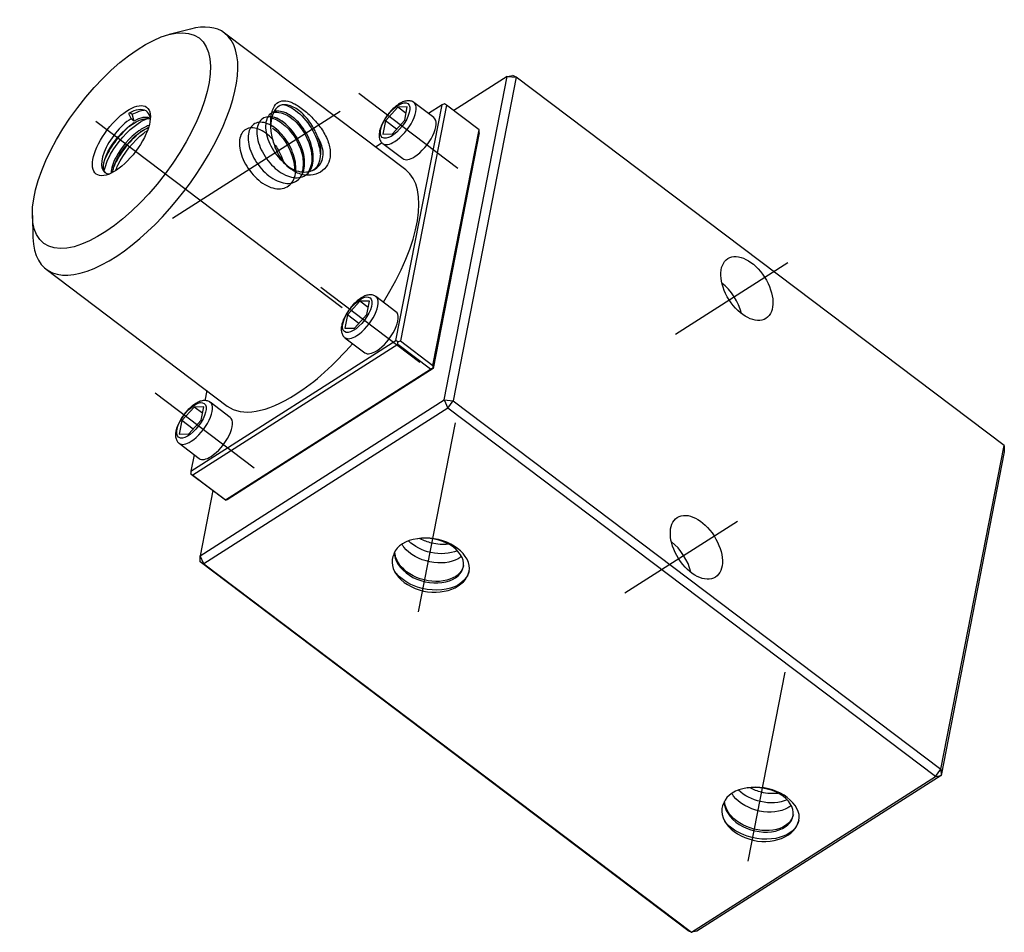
# Model space of a CAD drawing. Header units: inches. Extents: x 366 to 847, y 201 to 600.
# Tile 15 of 15: x 694 to 847, y 458 to 600. Entities that reach past the tile are written whole.
import ezdxf
from ezdxf.lldxf.tags import DXFTag

# ---------------------------------------------------------------- set-up
doc = ezdxf.new("R2010")
doc.units = ezdxf.units.IN
doc.header["$MEASUREMENT"] = 0
doc.layers.add('1', color=7, linetype='Continuous', true_color=0xffffff)
tags = doc.linetypes.add('CENTER', pattern=[2, 1.25, -0.25, 0.25, -0.25]).pattern_tags.tags
tags[10:11] = [DXFTag(74, 4), DXFTag(75, 0), DXFTag(340, '0'), DXFTag(46, 0.0), DXFTag(50, 0.0), DXFTag(44, 0.0), DXFTag(45, 0.0)]
tags[8:9] = [DXFTag(74, 4), DXFTag(75, 0), DXFTag(340, '0'), DXFTag(46, 0.0), DXFTag(50, 0.0), DXFTag(44, 0.0), DXFTag(45, 0.0)]
tags[6:7] = [DXFTag(74, 4), DXFTag(75, 0), DXFTag(340, '0'), DXFTag(46, 0.0), DXFTag(50, 0.0), DXFTag(44, 0.0), DXFTag(45, 0.0)]
tags[4:5] = [DXFTag(74, 4), DXFTag(75, 0), DXFTag(340, '0'), DXFTag(46, 0.0), DXFTag(50, 0.0), DXFTag(44, 0.0), DXFTag(45, 0.0)]

msp = doc.modelspace()

# ---------------------------------------------------------------- linework, layer by layer
at = {"layer": '1', "color": 251}
for p, q in [((720.23, 598.4), (716.95, 597.56)), ((753.7, 576.51), (725.55, 597.78)), ((752.45, 586.25), (750.56, 584.13)), ((752.19, 550), (759.34, 586.63)), ((753.95, 586.29), (752.45, 586.25)), ((753.75, 585.27), (752.45, 586.25)), ((760.04, 586.57), (752.89, 549.94)), ((753.54, 584.22), (753.95, 586.29)), ((754.97, 586.99), (754.96, 586.99)), ((758.07, 584.64), (754.97, 586.99)), ((759.34, 586.63), (757.22, 585.28)), ((759.72, 586.78), (759.34, 586.63)), ((760.04, 586.57), (759.72, 586.78)), ((765.09, 582.75), (760.04, 586.57)), ((710.63, 585.3), (711.01, 584.47)), ((710.82, 585.44), (711.2, 585.15)), ((711.48, 584.11), (711.01, 584.47)), ((750.56, 584.13), (750.15, 582.06)), ((752.29, 582.82), (750.56, 584.13)), ((751.64, 582.1), (753.54, 584.22)), ((750.15, 582.06), (751.64, 582.1)), ((757.94, 546.13), (765.09, 582.75)), ((765.11, 582.26), (757.96, 545.64)), ((765.14, 582.69), (765.09, 582.75)), ((765.11, 582.26), (765.14, 582.69)), ((750.04, 580.7), (749.02, 580.05)), ((750.14, 580.6), (753.25, 578.26)), ((695.68, 569.41), (695.77, 566.02)), ((697.82, 561.07), (725.97, 539.81)), ((746.56, 556.09), (744.67, 553.97)), ((748.06, 556.13), (746.56, 556.09)), ((747.86, 555.11), (746.56, 556.09)), ((747.65, 554.06), (748.06, 556.13)), ((749.08, 556.82), (749.07, 556.83)), ((752.18, 554.48), (749.08, 556.82)), ((744.67, 553.97), (744.26, 551.9)), ((746.4, 552.66), (744.67, 553.97)), ((745.75, 551.94), (747.65, 554.06)), ((744.26, 551.9), (745.75, 551.94)), ((720.33, 529.69), (752.19, 550)), ((752.48, 549.37), (720.62, 529.05)), ((744.25, 550.44), (747.36, 548.1)), ((752.5, 549.79), (752.19, 550)), ((752.48, 549.37), (752.5, 549.79)), ((757.53, 545.55), (752.48, 549.37)), ((752.5, 549.79), (752.89, 549.94)), ((752.89, 549.94), (757.94, 546.13)), ((725.68, 525.24), (757.53, 545.55)), ((757.96, 545.64), (726.11, 525.32)), ((757.92, 545.7), (757.53, 545.55)), ((757.94, 546.13), (757.92, 545.7)), ((757.92, 545.7), (757.96, 545.64)), ((722.78, 542.22), (722.47, 540.65)), ((723.32, 540.4), (723.32, 540.4)), ((726.43, 538.05), (723.32, 540.4)), ((720.81, 539.66), (718.91, 537.55)), ((722.3, 539.71), (720.81, 539.66)), ((722.1, 538.69), (720.81, 539.66)), ((721.9, 537.63), (722.3, 539.71)), ((718.91, 537.55), (718.51, 535.47)), ((720.65, 536.24), (718.91, 537.55)), ((720, 535.52), (721.9, 537.63)), ((718.51, 535.47), (720, 535.52)), ((718.5, 534.02), (721.6, 531.67)), ((720.83, 532.25), (720.33, 529.69)), ((720.33, 529.69), (720.31, 529.26)), ((720.31, 529.26), (720.62, 529.05)), ((720.36, 529.2), (720.31, 529.26)), ((725.41, 525.38), (720.36, 529.2)), ((720.62, 529.05), (725.68, 525.24)), ((725.72, 525.17), (725.41, 525.38)), ((725.68, 525.24), (725.72, 525.17)), ((725.72, 525.17), (726.11, 525.32))]:
    msp.add_line(p, q, dxfattribs=at)
at = {"layer": '1', "color": 27}
for p, q in [((759.68, 540.76), (769.49, 591.03)), ((770.89, 590.92), (761.08, 540.65)), ((769.49, 591.03), (761.16, 585.72)), ((769.49, 591.03), (770.36, 591.2)), ((769.49, 591.03), (770.89, 590.92)), ((770.89, 590.92), (770.36, 591.2)), ((846.68, 533.66), (770.89, 590.92)), ((721.73, 516.56), (759.68, 540.76)), ((759.68, 540.76), (761.08, 540.65)), ((759.68, 540.76), (760.26, 539.5)), ((760.26, 539.5), (761.08, 540.65)), ((761.08, 540.65), (836.87, 483.38)), ((760.26, 539.5), (722.31, 515.29)), ((836.05, 482.23), (760.26, 539.5)), ((836.87, 483.38), (846.68, 533.66)), ((846.73, 532.68), (836.91, 482.41)), ((846.68, 533.66), (846.73, 532.68)), ((723.7, 526.67), (721.73, 516.56)), ((722.31, 515.29), (721.73, 516.56)), ((721.77, 515.58), (721.73, 516.56)), ((721.77, 515.58), (722.31, 515.29)), ((797.56, 458.32), (721.77, 515.58)), ((722.31, 515.29), (798.1, 458.03)), ((798.1, 458.03), (836.05, 482.23)), ((836.91, 482.41), (798.96, 458.2)), ((836.05, 482.23), (836.87, 483.38)), ((836.05, 482.23), (836.91, 482.41)), ((836.87, 483.38), (836.91, 482.41)), ((797.56, 458.32), (798.1, 458.03)), ((798.96, 458.2), (798.1, 458.03))]:
    msp.add_line(p, q, dxfattribs=at)
at = {"layer": '1', "color": 23, "linetype": 'CENTER', "ltscale": 6.434666}
for p, q in [((746.4, 588.44), (761.81, 576.8)), ((740.52, 558.28), (755.92, 546.64)), ((714.76, 541.85), (730.16, 530.22))]:
    msp.add_line(p, q, dxfattribs=at)
at = {"layer": '1', "color": 23, "linetype": 'CENTER', "ltscale": 4.41807}
msp.add_line((717.45, 569.02), (743.53, 585.65), dxfattribs=at)
at = {"layer": '1', "color": 23, "linetype": 'CENTER', "ltscale": 6.854519}
msp.add_line((705.54, 584.07), (743.82, 555.15), dxfattribs=at)
at = {"layer": '1', "color": 23, "linetype": 'CENTER', "ltscale": 6.912791}
for p, q in [((795.61, 550.99), (813.1, 562.14)), ((787.76, 510.77), (805.24, 521.92))]:
    msp.add_line(p, q, dxfattribs=at)
at = {"layer": '1', "color": 23, "linetype": 'CENTER', "ltscale": 4.276244}
for p, q in [((755.69, 507.82), (761.42, 537.2)), ((806.93, 469.1), (812.67, 498.48))]:
    msp.add_line(p, q, dxfattribs=at)
at = {"layer": '1', "color": 251}
for centre, major_axis in [((709.52, 581.06), (-12.06, -15.96)), ((709.52, 581.06), (3.92, 5.19)), ((752.05, 584.18), (-1.99, -2.63)), ((746.16, 554.01), (-1.99, -2.63)), ((720.4, 537.59), (-1.99, -2.63))]:
    msp.add_ellipse(centre, major_axis=major_axis, ratio=0.42614, dxfattribs=at)
for centre, major_axis, start_param, end_param in [((711.69, 579.43), (13.87, 18.35), 0, 0.490392), ((711.69, 579.43), (13.87, 18.35), 2.651121, 6.283185), ((752.55, 583.8), (2.41, 3.19), 3.994839, 6.283185), ((755.66, 581.45), (-2.41, -3.19), 0.853246, 3.141602), ((710.24, 580.52), (-3.32, -4.39), 3.994839, 6.609823), ((752.55, 583.8), (2.41, 3.19), 3.148965, 3.994839), ((755.66, 581.45), (-2.41, -3.19), 0, 0.853246), ((739.84, 558.16), (13.87, 18.35), 4.909533, 6.283185), ((746.66, 553.63), (2.41, 3.19), 3.994839, 6.283185), ((749.77, 551.29), (-2.41, -3.19), 0.853246, 3.141602), ((739.84, 558.16), (13.87, 18.35), 3.994839, 4.559835), ((746.66, 553.63), (2.41, 3.19), 3.148965, 3.994839), ((749.77, 551.29), (-2.41, -3.19), 0, 0.853246), ((720.91, 537.21), (2.41, 3.19), 3.994839, 6.283185), ((739.84, 558.16), (13.87, 18.35), 3.141602, 3.994839), ((724.01, 534.86), (-2.41, -3.19), 0.853246, 3.141602), ((720.91, 537.21), (2.41, 3.19), 3.148965, 3.994839), ((724.01, 534.86), (-2.41, -3.19), 0, 0.853246)]:
    msp.add_ellipse(centre, major_axis=major_axis, ratio=0.42614, start_param=start_param, end_param=end_param, dxfattribs=at)
at = {"layer": '1', "color": 27}
for centre in [(806.72, 558.08), (798.87, 517.86)]:
    msp.add_ellipse(centre, major_axis=(2.96, -4.64), ratio=0.594849, dxfattribs=at)
for centre, major_axis, ratio, start_param, end_param in [((801.98, 555.05), (2.96, -4.64), 0.594849, 1.0351, 2.106384), ((757.16, 515.4), (-5.4, 1.05), 0.681586, 5.151928, 6.172596), ((794.13, 514.84), (2.96, -4.64), 0.594849, 1.0351, 2.106384), ((757.16, 515.4), (6.38, -1.25), 0.681586, 4.836861, 6.486236), ((808.41, 476.68), (-5.4, 1.05), 0.681586, 5.151928, 6.172596), ((808.41, 476.68), (6.38, -1.25), 0.681586, 4.836861, 6.486236)]:
    msp.add_ellipse(centre, major_axis=major_axis, ratio=ratio, start_param=start_param, end_param=end_param, dxfattribs=at)
at = {"layer": '1', "color": 251}
for points, knots in [([(733.78, 579.23), (733.62, 579.58), (733.31, 580.28), (732.88, 581.75), (732.65, 583.6), (732.83, 585.49), (733.42, 586.79), (734.39, 587.36), (735.68, 587.21), (737.24, 586.36), (738.92, 584.98), (740.45, 583.23), (741.59, 581.31), (742.09, 579.37), (741.86, 577.62), (740.88, 576.31), (739.37, 575.61), (737.87, 575.66), (736.67, 576.09), (736.11, 576.47), (735.83, 576.66)], [0, 0, 0, 0, 0.031164, 0.062499, 0.125485, 0.188882, 0.252263, 0.315043, 0.377078, 0.438452, 0.499727, 0.561539, 0.624081, 0.687184, 0.750542, 0.813829, 0.876522, 0.938428, 0.969256, 1, 1, 1, 1]), ([(739.94, 581.8), (739.89, 581.94), (739.75, 582.31), (739.38, 583.05), (738.57, 584.35), (737.12, 585.89), (735.62, 586.61), (734.63, 586.67), (733.79, 586.4), (733.04, 585.51), (732.76, 584.21), (732.75, 583.37), (732.76, 583.21)], [0, 0, 0, 0, 0.029218, 0.080447, 0.160983, 0.320064, 0.480148, 0.560712, 0.641206, 0.8017, 0.962017, 1, 1, 1, 1]), ([(734.87, 586.64), (735.31, 586.51), (735.76, 586.3), (737.14, 585.4), (738.03, 584.5), (739.47, 582.37), (740.01, 581.13), (740.35, 579.63), (740.4, 579.32), (740.43, 579.01)], [0, 0, 0, 0, 0.180997, 0.180997, 0.542269, 0.542269, 0.90354, 0.90354, 1, 1, 1, 1]), ([(754.95, 586.98), (754.93, 587), (754.78, 587.15), (754.38, 587.26), (753.83, 587.27), (753.23, 587.09), (752.57, 586.74), (751.88, 586.2), (751.22, 585.53), (750.63, 584.76), (750.15, 583.96), (749.78, 583.14), (749.57, 582.35), (749.55, 581.65), (749.72, 581.08), (749.95, 580.72), (750.14, 580.62), (750.17, 580.61)], [0, 0, 0, 0, 0.010818, 0.07518, 0.13828, 0.208271, 0.28797, 0.370017, 0.450533, 0.530219, 0.609964, 0.690422, 0.772755, 0.858722, 0.925369, 0.987369, 1, 1, 1, 1]), ([(713.97, 584.71), (713.86, 585.15), (713.65, 585.48), (712.73, 586.06), (711.74, 585.92), (710.63, 585.3)], [0, 0, 0, 0, 0.338105, 0.338105, 1, 1, 1, 1]), ([(733.15, 581.1), (733.12, 581.14), (733.09, 581.18), (732.36, 581.98), (731.56, 582.56), (730.07, 583.12), (729.37, 583.11), (728.33, 582.52), (727.99, 581.94), (727.78, 580.39), (727.93, 579.46), (728.66, 577.54), (729.26, 576.57), (730.71, 574.95), (731.57, 574.3), (733.26, 573.56), (734.09, 573.46), (735.48, 573.87), (736.02, 574.37), (736.63, 575.8), (736.71, 576.74), (736.38, 578.72), (735.98, 579.78), (734.85, 581.65), (734.12, 582.47), (732.61, 583.6), (731.83, 583.91), (730.48, 583.92), (729.93, 583.62), (729.25, 582.53), (729.13, 581.73), (729.38, 579.95), (729.75, 578.94), (730.88, 577.08), (731.62, 576.23), (733.27, 574.95), (734.15, 574.56), (735.75, 574.34), (736.49, 574.54), (737.54, 575.47), (737.87, 576.21), (738.05, 577.99), (737.89, 579.02), (737.14, 581.05), (736.56, 582.03), (735.18, 583.61), (734.39, 584.22), (732.9, 584.84), (732.18, 584.85), (731.11, 584.32), (730.74, 583.76), (730.49, 582.26), (730.61, 581.34), (731.3, 579.41), (731.87, 578.44), (733.29, 576.79), (734.15, 576.11), (735.84, 575.32), (736.68, 575.19), (738.09, 575.54), (738.65, 576.01), (739.32, 577.41), (739.42, 578.32), (739.14, 580.3), (738.75, 581.36), (737.66, 583.25), (736.94, 584.09), (735.44, 585.26), (734.66, 585.6), (733.28, 585.67), (732.72, 585.41), (732, 584.36), (731.85, 583.59), (732.05, 581.82), (732.4, 580.81), (733.49, 578.94), (734.21, 578.08), (735.03, 577.42)], [0, 0, 0, 0, 0.001242, 0.001242, 0.028235, 0.028235, 0.055229, 0.055229, 0.082222, 0.082222, 0.109216, 0.109216, 0.136209, 0.136209, 0.163203, 0.163203, 0.190196, 0.190196, 0.217189, 0.217189, 0.244183, 0.244183, 0.271176, 0.271176, 0.29817, 0.29817, 0.325163, 0.325163, 0.352157, 0.352157, 0.37915, 0.37915, 0.406144, 0.406144, 0.433137, 0.433137, 0.460131, 0.460131, 0.487124, 0.487124, 0.514118, 0.514118, 0.541111, 0.541111, 0.568105, 0.568105, 0.595098, 0.595098, 0.622091, 0.622091, 0.649085, 0.649085, 0.676078, 0.676078, 0.703072, 0.703072, 0.730065, 0.730065, 0.757059, 0.757059, 0.784052, 0.784052, 0.811046, 0.811046, 0.838039, 0.838039, 0.865033, 0.865033, 0.892026, 0.892026, 0.91902, 0.91902, 0.946013, 0.946013, 0.973007, 0.973007, 1, 1, 1, 1]), ([(732.88, 584.55), (733.55, 584.39), (734.29, 583.99), (736.3, 582.18), (737.4, 580.22), (737.82, 577.6), (737.77, 576.82), (737.58, 576.17)], [0, 0, 0, 0, 0.261845, 0.261845, 0.765877, 0.765877, 1, 1, 1, 1]), ([(737.76, 576.16), (737.86, 576.45), (737.93, 576.76), (738.05, 577.99), (737.89, 579.02), (737.14, 581.05), (736.56, 582.03), (735.18, 583.61), (734.39, 584.22), (733.39, 584.63), (733.13, 584.7), (732.89, 584.74)], [0, 0, 0, 0, 0.102578, 0.102578, 0.371106, 0.371106, 0.639635, 0.639635, 0.908163, 0.908163, 1, 1, 1, 1]), ([(733.09, 585.41), (733.83, 585.61), (734.79, 585.38), (737.08, 583.77), (738.36, 581.93), (739.28, 578.61), (739.17, 577.15), (738.57, 576.23)], [0, 0, 0, 0, 0.273179, 0.273179, 0.67111, 0.67111, 1, 1, 1, 1]), ([(738.7, 576.23), (738.81, 576.37), (738.9, 576.53), (739.32, 577.41), (739.42, 578.32), (739.14, 580.3), (738.75, 581.36), (737.66, 583.25), (736.94, 584.09), (735.44, 585.26), (734.66, 585.6), (733.67, 585.65), (733.39, 585.61), (733.14, 585.51)], [0, 0, 0, 0, 0.052912, 0.052912, 0.266268, 0.266268, 0.479624, 0.479624, 0.692981, 0.692981, 0.906337, 0.906337, 1, 1, 1, 1]), ([(707.11, 576.01), (706.9, 576.16), (706.77, 576.4), (706.61, 577.75), (707.35, 579.54), (709.82, 582.73), (711.52, 584.07), (713.25, 584.52), (713.62, 584.53), (713.94, 584.45)], [0, 0, 0, 0, 0.12684, 0.12684, 0.504341, 0.504341, 0.881842, 0.881842, 1, 1, 1, 1]), ([(706.86, 576.29), (706.97, 577.05), (707.3, 577.99), (708.82, 580.76), (710.49, 582.65), (712.62, 584.06), (713.12, 584.32), (713.59, 584.49)], [0, 0, 0, 0, 0.293108, 0.293108, 0.829445, 0.829445, 1, 1, 1, 1]), ([(711.45, 583.81), (711.35, 583.74), (711.24, 583.67), (710.2, 582.85), (709.25, 581.87), (707.82, 579.95), (707.29, 579.02), (706.94, 578.17)], [0, 0, 0, 0, 0.054303, 0.054303, 0.566598, 0.566598, 1, 1, 1, 1]), ([(713.78, 583.41), (713.29, 583.24), (712.75, 582.96), (710.82, 581.59), (709.47, 580.01), (708.19, 577.58), (707.94, 576.72), (707.93, 576.08)], [0, 0, 0, 0, 0.196044, 0.196044, 0.690482, 0.690482, 1, 1, 1, 1]), ([(708.18, 576.16), (708.2, 576.38), (708.24, 576.61), (708.71, 578.29), (709.93, 580.18), (712.14, 582.23), (712.93, 582.77), (713.67, 583.09)], [0, 0, 0, 0, 0.106533, 0.106533, 0.695115, 0.695115, 1, 1, 1, 1]), ([(736.62, 576.46), (736.64, 576.87), (736.62, 577.29), (736.38, 578.72), (735.98, 579.78), (734.85, 581.65), (734.12, 582.47), (733.16, 583.18), (732.97, 583.31), (732.77, 583.43)], [0, 0, 0, 0, 0.163771, 0.163771, 0.533457, 0.533457, 0.903142, 0.903142, 1, 1, 1, 1]), ([(712.84, 582.68), (712.38, 582.35), (711.92, 581.95), (710.56, 580.62), (709.71, 579.54), (708.74, 577.89), (708.46, 577.31), (708.26, 576.77)], [0, 0, 0, 0, 0.237604, 0.237604, 0.728522, 0.728522, 1, 1, 1, 1]), ([(708.63, 576.45), (708.72, 576.71), (708.84, 576.99), (709.8, 579.02), (711.38, 581), (713.15, 582.36), (713.31, 582.47), (713.47, 582.58)], [0, 0, 0, 0, 0.127828, 0.127828, 0.921794, 0.921794, 1, 1, 1, 1]), ([(732.99, 583), (733.41, 582.71), (733.82, 582.35), (735.45, 580.53), (736.35, 578.49), (736.41, 576.69), (736.41, 576.61), (736.41, 576.53)], [0, 0, 0, 0, 0.226366, 0.226366, 0.964919, 0.964919, 1, 1, 1, 1]), ([(735.03, 577.42), (735.17, 577.29), (736.05, 576.52), (737.61, 576.02), (739.2, 576.34), (740.48, 577.17), (741.02, 578.66), (740.69, 580.39), (740.21, 581.29), (739.94, 581.8)], [0, 0, 0, 0, 0.045808, 0.282801, 0.403071, 0.523262, 0.760017, 0.863257, 1, 1, 1, 1]), ([(739.94, 581.8), (740.65, 579.99), (740.65, 578.09), (739.69, 576.75), (739.47, 576.55), (739.21, 576.39)], [0, 0, 0, 0, 0.807755, 0.807755, 1, 1, 1, 1]), ([(749.06, 556.81), (749.04, 556.84), (748.89, 556.99), (748.49, 557.1), (747.94, 557.11), (747.34, 556.93), (746.68, 556.58), (745.99, 556.04), (745.33, 555.36), (744.75, 554.6), (744.26, 553.79), (743.89, 552.98), (743.68, 552.18), (743.66, 551.48), (743.83, 550.92), (744.06, 550.56), (744.25, 550.46), (744.28, 550.44)], [0, 0, 0, 0, 0.010818, 0.07518, 0.13828, 0.208271, 0.28797, 0.370017, 0.450533, 0.530219, 0.609964, 0.690422, 0.772755, 0.858722, 0.925369, 0.987369, 1, 1, 1, 1]), ([(723.31, 540.39), (723.29, 540.41), (723.14, 540.56), (722.73, 540.67), (722.19, 540.68), (721.59, 540.51), (720.93, 540.15), (720.24, 539.61), (719.58, 538.94), (718.99, 538.18), (718.5, 537.37), (718.14, 536.55), (717.93, 535.76), (717.9, 535.06), (718.08, 534.49), (718.31, 534.13), (718.49, 534.03), (718.53, 534.02)], [0, 0, 0, 0, 0.010818, 0.07518, 0.13828, 0.208271, 0.28797, 0.370017, 0.450533, 0.530219, 0.609964, 0.690422, 0.772755, 0.858722, 0.925369, 0.987369, 1, 1, 1, 1])]:
    msp.add_open_spline(points, degree=3, knots=knots, dxfattribs=at)
for points, degree in [([(711.2, 585.15), (711.88, 585.53), (712.52, 585.75), (713.07, 585.81)], 3), ([(711.48, 584.11), (711.2, 585.15)], 1), ([(713.94, 584.56), (713.33, 584.81), (712.45, 584.66), (711.48, 584.11)], 3), ([(733.4, 580.37), (733.93, 579.65), (734.35, 578.82), (734.64, 577.98)], 3), ([(733.78, 579.24), (733.78, 579.2), (733.79, 579.15), (733.8, 579.11)], 3), ([(733.8, 579.11), (734.32, 578.13), (735.03, 577.27), (735.83, 576.66)], 3), ([(735.83, 576.66), (735.55, 576.96)], 1)]:
    msp.add_open_spline(points, degree=degree, dxfattribs=at)
at = {"layer": '1', "color": 27}
for points, knots in [([(751.94, 517), (751.95, 516.89), (751.95, 516.77), (752.15, 515.33), (753.27, 514), (756.39, 512.38), (758.38, 512.12), (761.47, 512.85), (762.54, 513.82), (762.82, 516.12), (762.03, 517.38), (759.19, 519.08), (757.25, 519.45), (755.52, 519.17)], [0, 0, 0, 0, 0.017102, 0.017102, 0.213682, 0.213682, 0.410261, 0.410261, 0.606841, 0.606841, 0.80342, 0.80342, 1, 1, 1, 1]), ([(761.71, 517.32), (760.59, 516.84), (759.06, 516.72), (756.29, 517.35), (755.05, 517.98), (754.17, 518.82)], [0, 0, 0, 0, 0.527875, 0.527875, 1, 1, 1, 1]), ([(763.58, 515.05), (763.3, 516.32), (762.23, 517.58), (759.16, 519.17), (757.16, 519.5), (755.52, 519.17)], [0, 0, 0, 0, 0.5, 0.5, 1, 1, 1, 1]), ([(760.68, 518.19), (760.66, 518.2), (760.63, 518.22), (759.21, 519.07), (757.29, 519.45), (755.58, 519.18)], [0, 0, 0, 0, 0.017245, 0.017245, 1, 1, 1, 1]), ([(760.28, 518.33), (759.47, 518.25), (758.6, 518.31), (757.12, 518.67), (756.52, 518.9), (755.97, 519.19)], [0, 0, 0, 0, 0.577851, 0.577851, 1, 1, 1, 1]), ([(762.35, 516.45), (762.2, 516.32), (762.03, 516.2), (760.73, 515.45), (759.07, 515.25), (755.85, 515.92), (754.3, 516.79), (753.32, 518.03), (753.22, 518.17), (753.13, 518.31)], [0, 0, 0, 0, 0.071835, 0.071835, 0.509855, 0.509855, 0.947876, 0.947876, 1, 1, 1, 1]), ([(751.88, 516.85), (751.27, 515.74), (751.58, 514.33), (753.61, 512.07), (755.32, 511.23), (757.11, 510.93)], [0, 0, 0, 0, 0.5, 0.5, 1, 1, 1, 1]), ([(762.69, 515.03), (762.56, 514.37), (762.13, 513.77), (760.42, 512.65), (758.78, 512.38), (755.55, 512.94), (753.98, 513.74), (752.4, 515.54), (752.06, 516.33), (752, 517.1)], [0, 0, 0, 0, 0.194563, 0.194563, 0.5, 0.5, 0.805437, 0.805437, 1, 1, 1, 1]), ([(763.55, 514.2), (763.33, 513.17), (762.52, 512.26), (759.71, 511.06), (757.49, 511.04), (754.13, 512.16), (752.86, 512.99), (752.01, 513.97)], [0, 0, 0, 0, 0.313546, 0.313546, 0.711952, 0.711952, 1, 1, 1, 1]), ([(803.19, 478.28), (803.19, 478.17), (803.2, 478.05), (803.4, 476.61), (804.52, 475.28), (807.64, 473.66), (809.62, 473.4), (812.72, 474.13), (813.79, 475.1), (814.06, 477.4), (813.27, 478.66), (810.44, 480.36), (808.49, 480.73), (806.76, 480.45)], [0, 0, 0, 0, 0.017102, 0.017102, 0.213682, 0.213682, 0.410261, 0.410261, 0.606841, 0.606841, 0.80342, 0.80342, 1, 1, 1, 1]), ([(814.83, 476.33), (814.55, 477.6), (813.48, 478.86), (810.41, 480.45), (808.41, 480.78), (806.76, 480.45)], [0, 0, 0, 0, 0.5, 0.5, 1, 1, 1, 1]), ([(811.93, 479.47), (811.91, 479.48), (811.88, 479.49), (810.46, 480.35), (808.54, 480.72), (806.83, 480.46)], [0, 0, 0, 0, 0.017245, 0.017245, 1, 1, 1, 1]), ([(813.6, 477.73), (813.45, 477.6), (813.28, 477.48), (811.98, 476.73), (810.31, 476.53), (807.09, 477.2), (805.55, 478.07), (804.56, 479.31), (804.47, 479.45), (804.38, 479.58)], [0, 0, 0, 0, 0.071835, 0.071835, 0.509855, 0.509855, 0.947876, 0.947876, 1, 1, 1, 1]), ([(812.96, 478.6), (811.84, 478.12), (810.31, 478), (807.54, 478.63), (806.3, 479.26), (805.42, 480.1)], [0, 0, 0, 0, 0.527875, 0.527875, 1, 1, 1, 1]), ([(811.52, 479.61), (810.72, 479.53), (809.85, 479.59), (808.37, 479.95), (807.77, 480.18), (807.22, 480.47)], [0, 0, 0, 0, 0.577851, 0.577851, 1, 1, 1, 1]), ([(803.13, 478.13), (802.52, 477.02), (802.83, 475.61), (804.86, 473.35), (806.57, 472.51), (808.36, 472.21)], [0, 0, 0, 0, 0.5, 0.5, 1, 1, 1, 1]), ([(813.94, 476.31), (813.8, 475.65), (813.38, 475.05), (811.67, 473.93), (810.03, 473.66), (806.8, 474.22), (805.22, 475.02), (803.65, 476.82), (803.3, 477.61), (803.25, 478.38)], [0, 0, 0, 0, 0.194563, 0.194563, 0.5, 0.5, 0.805437, 0.805437, 1, 1, 1, 1]), ([(814.79, 475.47), (814.58, 474.45), (813.77, 473.54), (810.96, 472.34), (808.74, 472.32), (805.37, 473.44), (804.11, 474.27), (803.26, 475.25)], [0, 0, 0, 0, 0.313546, 0.313546, 0.711952, 0.711952, 1, 1, 1, 1])]:
    msp.add_open_spline(points, degree=3, knots=knots, dxfattribs=at)

doc.saveas('drawing.dxf')
